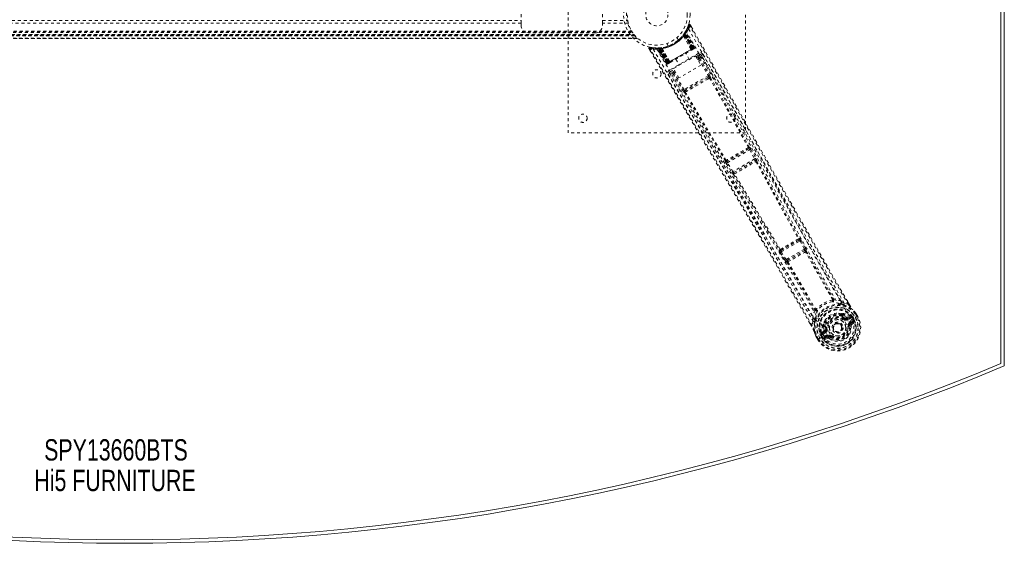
# Model space of a CAD drawing. Header units: inches. Extents: x 13.9 to 73.4, y 20.6 to 56.4.
# Tile 3 of 4: x 40.1 to 73.4, y 20.6 to 38.3. Entities that reach past the tile are written whole.
import ezdxf

# ---------------------------------------------------------------- set-up
doc = ezdxf.new("R2010")
doc.units = ezdxf.units.IN
doc.header["$MEASUREMENT"] = 0
doc.linetypes.add('SLD-Dashed', pattern=[0.075, 0.05, -0.025])
doc.linetypes.add('SLD-Solid', pattern=[0])
doc.layers.add('HI5-SYMBOLTEXT', color=5, linetype='SLD-Solid')
doc.styles.add('SLDTEXTSTYLE0', font='TXT', dxfattribs={"width": 0.75})

# ---------------------------------------------------------------- blocks, each defined once
blk = doc.blocks.new('SW_NOTE_0')
at = {"layer": 'HI5-SYMBOLTEXT', "color": 0, "char_height": 0.72, "attachment_point": 1, "style": 'SLDTEXTSTYLE0'}
for s, insert in [('SPY13660BTS', (0, 0.928)), ('Hi5 FURNITURE', (-0.332, -0.107))]:
    blk.add_mtext(s, dxfattribs=dict(at, insert=insert))

msp = doc.modelspace()

# ---------------------------------------------------------------- linework, layer by layer
at = {"color": 7, "linetype": 'SLD-Solid', "lineweight": 15}
for p, q in [((73.268, 50.286), (73.268, 26.693)), ((73.268, 26.693), (73.268, 50.286)), ((73.386, 50.364), (73.386, 26.614))]:
    msp.add_line(p, q, dxfattribs=at)
at = {"color": 7, "linetype": 'SLD-Dashed', "lineweight": 0}
for p, q in [((58.636, 34.489), (58.636, 42.489)), ((64.636, 42.489), (64.636, 34.489)), ((57.046, 38.208), (57.046, 38.771)), ((59.796, 38.208), (59.796, 38.771)), ((30.226, 38.292), (57.046, 38.292)), ((57.046, 38.208), (30.226, 38.208)), ((57.046, 38.124), (57.046, 38.208)), ((59.796, 38.292), (60.653, 38.292)), ((60.672, 38.208), (59.796, 38.208)), ((59.796, 38.208), (59.796, 38.124)), ((60.672, 38.208), (60.677, 38.188)), ((62.657, 38.012), (62.6, 37.906)), ((62.709, 38.144), (62.662, 38.023)), ((62.764, 38.149), (62.738, 38.135)), ((62.806, 38.075), (62.764, 38.149)), ((26.295, 37.684), (60.976, 37.684)), ((60.975, 37.684), (26.297, 37.684)), ((26.297, 37.684), (60.974, 37.684)), ((60.963, 37.696), (26.309, 37.696)), ((60.892, 37.774), (26.379, 37.774)), ((26.379, 37.774), (60.892, 37.774)), ((26.383, 37.779), (60.888, 37.779)), ((26.384, 37.78), (60.887, 37.78)), ((60.885, 37.783), (26.386, 37.783)), ((26.386, 37.783), (60.885, 37.783)), ((60.876, 37.795), (26.396, 37.795)), ((60.872, 37.799), (26.399, 37.799)), ((26.4, 37.801), (60.871, 37.801)), ((26.402, 37.803), (60.869, 37.803)), ((26.419, 37.825), (60.853, 37.825)), ((26.463, 37.891), (60.808, 37.891)), ((26.479, 37.916), (60.793, 37.916)), ((26.489, 37.934), (60.782, 37.934)), ((59.546, 37.874), (57.296, 37.874)), ((60.872, 37.799), (60.874, 37.797)), ((60.889, 37.779), (60.883, 37.785)), ((60.884, 37.785), (60.888, 37.779)), ((60.892, 37.774), (60.888, 37.779)), ((62.362, 37.631), (62.314, 37.714)), ((62.523, 37.793), (62.521, 37.791)), ((62.539, 37.771), (62.537, 37.769)), ((62.794, 37.315), (62.537, 37.769)), ((62.539, 37.771), (62.796, 37.315)), ((62.549, 37.828), (62.572, 37.811)), ((62.551, 37.831), (62.568, 37.855)), ((62.551, 37.831), (62.575, 37.814)), ((62.563, 37.848), (62.56, 37.844)), ((62.56, 37.844), (62.584, 37.827)), ((62.604, 37.883), (62.562, 37.818)), ((62.562, 37.817), (62.562, 37.818)), ((62.562, 37.818), (62.822, 37.331)), ((62.821, 37.33), (62.562, 37.817)), ((62.564, 37.849), (62.563, 37.848)), ((62.563, 37.848), (62.586, 37.831)), ((62.604, 37.912), (62.564, 37.849)), ((62.568, 37.855), (62.571, 37.86)), ((62.568, 37.855), (62.592, 37.839)), ((62.571, 37.86), (62.576, 37.868)), ((62.571, 37.86), (62.595, 37.844)), ((62.572, 37.811), (62.843, 37.343)), ((62.845, 37.345), (62.575, 37.814)), ((62.858, 37.352), (62.584, 37.827)), ((62.586, 37.831), (62.862, 37.354)), ((62.595, 37.844), (62.592, 37.839)), ((62.592, 37.839), (62.869, 37.358)), ((62.6, 37.874), (62.595, 37.872)), ((62.873, 37.361), (62.595, 37.844)), ((62.879, 37.36), (62.602, 37.886)), ((62.879, 37.364), (62.604, 37.883)), ((62.623, 37.944), (62.615, 37.93)), ((62.622, 37.915), (62.615, 37.902)), ((62.895, 37.374), (62.615, 37.902)), ((62.907, 37.38), (62.622, 37.915)), ((61.366, 37.342), (61.409, 37.27)), ((61.524, 37.372), (61.398, 37.387)), ((61.63, 37.362), (61.615, 37.362)), ((61.655, 37.348), (61.639, 37.348)), ((61.961, 36.834), (61.639, 37.348)), ((61.726, 37.365), (61.651, 37.362)), ((61.972, 36.841), (61.655, 37.348)), ((61.676, 37.351), (61.992, 36.848)), ((61.753, 37.351), (61.677, 37.348)), ((61.988, 36.85), (61.677, 37.348)), ((61.715, 37.336), (61.713, 37.365)), ((61.713, 37.365), (61.719, 37.365)), ((61.715, 37.336), (61.994, 36.853)), ((61.721, 37.336), (61.715, 37.336)), ((61.721, 37.336), (61.719, 37.365)), ((61.999, 36.856), (61.721, 37.336)), ((61.727, 37.366), (61.726, 37.365)), ((61.733, 37.366), (61.728, 37.366)), ((61.73, 37.337), (61.728, 37.366)), ((62.006, 36.86), (61.73, 37.337)), ((61.735, 37.337), (61.733, 37.366)), ((61.735, 37.337), (62.009, 36.862)), ((61.748, 37.367), (61.752, 37.368)), ((61.751, 37.339), (61.748, 37.367)), ((61.751, 37.339), (62.022, 36.869)), ((61.755, 37.339), (61.752, 37.368)), ((61.753, 37.351), (61.755, 37.351)), ((62.046, 36.883), (61.753, 37.351)), ((61.755, 37.351), (62.047, 36.884)), ((62.025, 36.871), (61.755, 37.339)), ((61.798, 37.374), (61.795, 37.373)), ((61.808, 37.349), (61.806, 37.349)), ((62.073, 36.897), (61.806, 37.349)), ((61.808, 37.349), (62.073, 36.899)), ((61.968, 37.514), (61.97, 37.515)), ((61.968, 37.514), (62.016, 37.431)), ((62.869, 37.358), (61.999, 36.856)), ((62.009, 36.862), (62.858, 37.352)), ((62.016, 37.431), (62.019, 37.432)), ((62.843, 37.343), (62.025, 36.871)), ((62.794, 37.315), (62.796, 37.315)), ((62.81, 37.291), (62.868, 37.324)), ((62.822, 37.331), (62.821, 37.33)), ((62.822, 37.331), (62.879, 37.364)), ((62.843, 37.343), (62.845, 37.345)), ((62.872, 37.327), (62.876, 37.329)), ((62.883, 37.333), (62.887, 37.335)), ((62.887, 37.335), (62.886, 37.337)), ((62.894, 37.339), (62.894, 37.339)), ((62.895, 37.374), (62.907, 37.38)), ((62.895, 37.34), (62.898, 37.342)), ((63.048, 37.187), (62.058, 36.615)), ((62.197, 36.669), (62.943, 37.099)), ((62.279, 36.985), (62.396, 36.783)), ((62.733, 36.978), (62.617, 37.18)), ((62.943, 37.099), (63.126, 36.782)), ((62.961, 37.067), (63.078, 37.135)), ((62.99, 37.018), (63.027, 37.039)), ((63.012, 36.979), (63.049, 37)), ((63.049, 37), (63.373, 36.425)), ((63.088, 37.022), (63.412, 36.447)), ((63.14, 37.118), (63.128, 37.131)), ((63.14, 37.116), (63.135, 37.124)), ((63.141, 37.114), (63.14, 37.116)), ((63.542, 36.406), (63.141, 37.115)), ((61.961, 36.834), (61.972, 36.841)), ((61.988, 36.85), (62.046, 36.883)), ((61.998, 36.823), (62.002, 36.824)), ((62.009, 36.829), (62.013, 36.831)), ((62.021, 36.835), (62.024, 36.837)), ((62.022, 36.869), (62.025, 36.871)), ((62.028, 36.84), (62.086, 36.873)), ((62.047, 36.884), (62.046, 36.883)), ((62.073, 36.897), (62.073, 36.899)), ((62.088, 36.563), (62.216, 36.637)), ((62.38, 36.352), (62.197, 36.669)), ((63.126, 36.782), (62.38, 36.352)), ((62.066, 36.518), (62.072, 36.501)), ((62.068, 36.508), (62.073, 36.499)), ((62.073, 36.499), (62.074, 36.498)), ((62.074, 36.498), (62.487, 35.797)), ((62.18, 36.498), (62.219, 36.521)), ((62.18, 36.498), (62.516, 35.93)), ((62.244, 36.587), (62.196, 36.56)), ((62.267, 36.548), (62.219, 36.521)), ((62.555, 35.953), (62.219, 36.521)), ((63.373, 36.425), (62.555, 35.953)), ((63.346, 36.358), (62.626, 35.943)), ((63.387, 36.382), (63.346, 36.358)), ((63.378, 36.323), (63.42, 36.348)), ((62.626, 35.943), (62.585, 35.919)), ((62.598, 35.873), (62.641, 35.897)), ((64.636, 34.489), (58.636, 34.489)), ((64.764, 34.016), (64.758, 34.015)), ((64.747, 33.956), (64.006, 33.528)), ((64.022, 33.485), (64.776, 33.921)), ((64.741, 33.955), (64.747, 33.956)), ((64.776, 33.921), (64.943, 33.61)), ((64.815, 33.942), (64.982, 33.631)), ((63.949, 33.548), (63.945, 33.543)), ((63.984, 33.462), (64.17, 33.162)), ((64.006, 33.528), (64.01, 33.533)), ((64.208, 33.185), (64.022, 33.485)), ((64.943, 33.61), (64.208, 33.185)), ((64.242, 33.153), (64.954, 33.564)), ((64.954, 33.564), (64.954, 33.564)), ((65.015, 33.546), (65.016, 33.546)), ((64.226, 33.091), (64.227, 33.091)), ((64.242, 33.153), (64.242, 33.153)), ((66.446, 30.87), (65.829, 30.514)), ((65.843, 30.47), (66.477, 30.836)), ((66.433, 30.867), (66.446, 30.87)), ((66.45, 30.927), (66.463, 30.929)), ((66.477, 30.836), (66.621, 30.563)), ((66.516, 30.857), (66.66, 30.583)), ((65.778, 30.539), (65.769, 30.529)), ((65.805, 30.446), (65.97, 30.185)), ((65.829, 30.514), (65.838, 30.524)), ((66.008, 30.209), (65.843, 30.47)), ((66.621, 30.563), (66.008, 30.209)), ((66.046, 30.179), (66.628, 30.515)), ((66.628, 30.515), (66.627, 30.514)), ((66.66, 30.583), (66.675, 30.553)), ((66.689, 30.495), (66.689, 30.496)), ((65.97, 30.185), (65.989, 30.157)), ((66.031, 30.116), (66.032, 30.116)), ((66.047, 30.179), (66.046, 30.179)), ((67.865, 28.803), (67.972, 28.736)), ((68.113, 28.684), (67.972, 28.736)), ((68.138, 28.698), (68.087, 28.786)), ((68.14, 28.698), (68.089, 28.786)), ((67.878, 28.383), (67.897, 28.374)), ((67.91, 28.318), (67.899, 28.337)), ((67.917, 28.353), (67.928, 28.334)), ((68.4, 28.273), (68.342, 28.373)), ((68.368, 28.388), (68.365, 28.391)), ((68.426, 28.285), (68.367, 28.387)), ((68.427, 28.287), (68.368, 28.388)), ((66.864, 27.961), (66.819, 28.038)), ((66.82, 28.039), (66.864, 27.962)), ((66.914, 28.125), (66.889, 27.977)), ((66.914, 28.125), (66.91, 28.252)), ((67.265, 28.009), (67.267, 28.03)), ((67.273, 27.982), (67.284, 27.962)), ((67.296, 27.989), (67.307, 27.97)), ((67.975, 28.202), (67.993, 28.226)), ((67.993, 28.226), (68.005, 28.22)), ((68.061, 28.218), (68.186, 28.261)), ((68.061, 28.218), (68.074, 28.196)), ((68.182, 28.297), (68.072, 28.258)), ((68.186, 28.261), (68.074, 28.196)), ((68.201, 28.235), (68.089, 28.17)), ((68.15, 28.065), (68.25, 28.123)), ((68.165, 28.039), (68.265, 28.097)), ((68.175, 28.021), (68.165, 28.039)), ((68.265, 28.097), (68.175, 28.021)), ((68.182, 28.297), (68.196, 28.293)), ((68.201, 28.291), (68.196, 28.293)), ((68.219, 28.273), (68.225, 28.262)), ((68.233, 28.259), (68.219, 28.273)), ((68.219, 28.001), (68.31, 28.081)), ((68.222, 28.169), (68.352, 28.244)), ((68.225, 28.262), (68.264, 28.195)), ((68.258, 28.275), (68.234, 28.259)), ((68.269, 28.198), (68.234, 28.259)), ((68.258, 28.275), (68.259, 28.275)), ((68.259, 28.275), (68.295, 28.212)), ((68.264, 28.195), (68.269, 28.198)), ((68.352, 28.244), (68.357, 28.247)), ((68.357, 28.247), (68.377, 28.258)), ((68.377, 28.258), (68.423, 28.285)), ((68.423, 28.285), (68.426, 28.287)), ((67.197, 27.66), (67.17, 27.647)), ((67.17, 27.647), (67.17, 27.647)), ((67.206, 27.584), (67.17, 27.647)), ((67.186, 27.709), (67.185, 27.704)), ((67.186, 27.709), (67.189, 27.724)), ((67.278, 27.8), (67.189, 27.724)), ((67.189, 27.724), (67.189, 27.724)), ((67.189, 27.724), (67.189, 27.724)), ((67.192, 27.68), (67.198, 27.669)), ((67.197, 27.661), (67.192, 27.68)), ((67.197, 27.66), (67.232, 27.599)), ((67.198, 27.669), (67.237, 27.601)), ((67.219, 27.703), (67.319, 27.789)), ((67.331, 27.767), (67.219, 27.703)), ((67.346, 27.742), (67.234, 27.677)), ((67.319, 27.789), (67.331, 27.767)), ((67.345, 27.838), (67.346, 27.852)), ((67.346, 27.852), (67.375, 27.856)), ((67.612, 27.825), (67.605, 27.838)), ((67.617, 27.817), (67.612, 27.825)), ((68.145, 27.953), (68.121, 27.95)), ((68.144, 27.962), (68.145, 27.953)), ((68.203, 27.961), (68.145, 27.953)), ((67.016, 27.612), (67.018, 27.609)), ((67.076, 27.507), (67.018, 27.609)), ((67.019, 27.609), (67.078, 27.507)), ((67.044, 27.623), (67.101, 27.523)), ((67.076, 27.507), (67.08, 27.509)), ((67.08, 27.509), (67.125, 27.536)), ((67.125, 27.536), (67.145, 27.548)), ((67.145, 27.548), (67.15, 27.551)), ((67.15, 27.551), (67.281, 27.626)), ((67.206, 27.584), (67.206, 27.584)), ((67.237, 27.601), (67.232, 27.599)), ((67.281, 27.626), (67.281, 27.626)), ((67.306, 27.578), (67.407, 27.636)), ((67.313, 27.505), (67.428, 27.544)), ((67.321, 27.552), (67.422, 27.61)), ((67.432, 27.592), (67.321, 27.552)), ((67.432, 27.592), (67.422, 27.61)), ((67.506, 27.584), (67.498, 27.59)), ((67.52, 27.604), (67.506, 27.584))]:
    msp.add_line(p, q, dxfattribs=at)
at = {"color": 7, "linetype": 'SLD-Dashed', "lineweight": 0, "flags": 128}
for points in [[(62.708, 38.009), (63.498, 36.628), (64.277, 35.243), (65.044, 33.854), (65.802, 32.464), (66.396, 31.376), (66.994, 30.294), (67.601, 29.223), (68.221, 28.169)], [(62.761, 38.148), (62.756, 38.153), (62.749, 38.158), (62.741, 38.161), (62.733, 38.162), (62.726, 38.161), (62.719, 38.158), (62.714, 38.153), (62.71, 38.146)], [(68.113, 28.684), (67.705, 29.388), (67.281, 30.124), (66.842, 30.89), (66.444, 31.587), (66.187, 32.036), (65.919, 32.507), (65.64, 33), (65.362, 33.49), (65.122, 33.915), (64.803, 34.478), (64.464, 35.077), (64.106, 35.712), (63.773, 36.301), (62.738, 38.135)], [(68.089, 28.786), (66.783, 31.053), (65.44, 33.414), (64.1, 35.783), (62.764, 38.149)], [(61.398, 37.384), (61.39, 37.384), (61.382, 37.382), (61.374, 37.378), (61.368, 37.373), (61.364, 37.367), (61.362, 37.359), (61.363, 37.352), (61.365, 37.345)], [(61.366, 37.343), (61.367, 37.342), (61.368, 37.343), (61.374, 37.347), (61.382, 37.352), (61.387, 37.355), (61.392, 37.358)], [(66.819, 28.038), (65.503, 30.313), (64.129, 32.658), (62.748, 35.001), (61.366, 37.343)], [(61.392, 37.358), (61.394, 37.369), (61.397, 37.379), (61.398, 37.385), (61.398, 37.387)], [(66.889, 27.977), (66.521, 28.617), (66.13, 29.292), (65.717, 30.004), (65.281, 30.752), (64.879, 31.44), (64.459, 32.155), (64.363, 32.32), (64.265, 32.486), (64.167, 32.653), (64.099, 32.768), (64.033, 32.88), (63.965, 32.996), (63.893, 33.118), (63.663, 33.509), (63.406, 33.943), (63.124, 34.422), (62.946, 34.724), (62.756, 35.045), (62.552, 35.392), (62.361, 35.715), (62.111, 36.138), (61.89, 36.513), (61.696, 36.842), (61.53, 37.123), (61.392, 37.358)], [(61.516, 37.321), (62.316, 35.946), (63.127, 34.579), (63.946, 33.22), (64.77, 31.868), (65.416, 30.81), (66.054, 29.751), (66.678, 28.69), (67.281, 27.626)], [(61.789, 37.374), (61.604, 37.362), (61.562, 37.367)], [(61.625, 37.36), (61.636, 37.353), (61.647, 37.344)], [(61.637, 37.353), (61.641, 37.349), (61.641, 37.348)], [(61.638, 37.327), (62.437, 35.957), (63.247, 34.594), (64.067, 33.24), (64.891, 31.893), (65.537, 30.838), (66.175, 29.782), (66.797, 28.723), (67.397, 27.659)], [(61.67, 37.362), (61.677, 37.363), (61.713, 37.365)], [(61.672, 37.354), (61.676, 37.349), (61.677, 37.348)], [(62.073, 36.899), (62.252, 37.002), (62.434, 37.107), (62.615, 37.212), (62.794, 37.315)], [(62.796, 37.315), (62.816, 37.31), (62.821, 37.309)], [(62.821, 37.309), (62.823, 37.32), (62.821, 37.33)], [(62.879, 37.364), (62.879, 37.364), (62.878, 37.363), (62.875, 37.362), (62.87, 37.359), (62.865, 37.356), (62.859, 37.353), (62.852, 37.349), (62.845, 37.345)], [(62.862, 37.354), (62.874, 37.361), (62.885, 37.368), (62.892, 37.372), (62.895, 37.374)], [(62.907, 37.38), (62.905, 37.379), (62.897, 37.375), (62.886, 37.368), (62.873, 37.361)], [(62.875, 37.33), (62.879, 37.332), (62.881, 37.332), (62.882, 37.333), (62.882, 37.333)], [(62.876, 37.329), (62.879, 37.331), (62.881, 37.332), (62.883, 37.333), (62.884, 37.334)], [(62.088, 36.874), (62.267, 36.977), (62.448, 37.082), (62.63, 37.187), (62.808, 37.29)], [(63.078, 37.135), (63.072, 37.098), (63.027, 37.039)], [(63.027, 37.039), (63.027, 37.038), (63.029, 37.036), (63.031, 37.032), (63.034, 37.027), (63.037, 37.021), (63.041, 37.015), (63.045, 37.008), (63.049, 37)], [(63.078, 37.135), (63.075, 37.139), (63.069, 37.151), (63.059, 37.167), (63.048, 37.187)], [(63.088, 37.022), (63.084, 37.02), (63.075, 37.015), (63.063, 37.008), (63.049, 37)], [(63.088, 37.022), (63.134, 37.081), (63.139, 37.114)], [(67.865, 28.803), (66.279, 31.568), (64.707, 34.341), (63.14, 37.118)], [(67.972, 28.736), (67.602, 29.377), (67.217, 30.046), (66.818, 30.743), (66.439, 31.408), (66.055, 32.082), (65.672, 32.757), (65.3, 33.415), (64.943, 34.046), (64.611, 34.635), (64.239, 35.293), (63.89, 35.912), (63.547, 36.519), (63.192, 37.148)], [(61.994, 36.853), (61.981, 36.846), (61.97, 36.839), (61.963, 36.835), (61.961, 36.834)], [(61.972, 36.841), (61.975, 36.842), (61.983, 36.847), (61.993, 36.853), (62.006, 36.86)], [(62.022, 36.869), (62.015, 36.865), (62.008, 36.862), (62.002, 36.858), (61.997, 36.855), (61.993, 36.853), (61.99, 36.851), (61.988, 36.85), (61.988, 36.85)], [(61.988, 36.85), (61.992, 36.844), (61.994, 36.843)], [(62.003, 36.825), (62.002, 36.825), (62.003, 36.826), (62.005, 36.827), (62.008, 36.83)], [(62.013, 36.831), (62.013, 36.831), (62.015, 36.832), (62.018, 36.834), (62.021, 36.835)], [(62.014, 36.832), (62.014, 36.832), (62.015, 36.832), (62.017, 36.834), (62.02, 36.837)], [(62.027, 36.839), (62.029, 36.84), (62.03, 36.84)], [(62.047, 36.884), (62.055, 36.877), (62.065, 36.873)], [(62.073, 36.897), (62.067, 36.877), (62.065, 36.873)], [(62.02, 36.471), (62.211, 36.147), (62.429, 35.778), (62.668, 35.373), (62.884, 35.007), (62.997, 34.816), (63.11, 34.624), (63.223, 34.432), (63.352, 34.215), (63.481, 33.995), (63.607, 33.782), (63.863, 33.348), (64.1, 32.945), (64.319, 32.573), (64.534, 32.209), (64.782, 31.786), (65.208, 31.061), (65.636, 30.329), (66.078, 29.571), (66.506, 28.832), (66.914, 28.125)], [(62.058, 36.615), (62.069, 36.596), (62.079, 36.579), (62.085, 36.568), (62.088, 36.563)], [(62.072, 36.501), (62.106, 36.488), (62.18, 36.498)], [(62.072, 36.501), (63.692, 33.755), (65.309, 31.007), (66.91, 28.252)], [(62.196, 36.56), (62.122, 36.55), (62.088, 36.563)], [(62.196, 36.56), (62.197, 36.559), (62.198, 36.556), (62.2, 36.553), (62.203, 36.548), (62.206, 36.542), (62.21, 36.535), (62.214, 36.528), (62.219, 36.521)], [(63.346, 36.358), (63.169, 36.256), (62.991, 36.153), (62.808, 36.047), (62.626, 35.943)], [(63.378, 36.323), (63.195, 36.217), (63.009, 36.11), (62.824, 36.003), (62.641, 35.897)], [(63.412, 36.447), (63.408, 36.445), (63.399, 36.44), (63.387, 36.433), (63.373, 36.425)], [(63.387, 36.382), (63.404, 36.387), (63.417, 36.386)], [(63.42, 36.348), (64.079, 35.174), (64.73, 33.996)], [(63.448, 36.366), (64.107, 35.192), (64.758, 34.015)], [(62.555, 35.953), (62.541, 35.945), (62.529, 35.937), (62.52, 35.932), (62.516, 35.93)], [(62.569, 35.858), (63.256, 34.7), (63.949, 33.548)], [(63.98, 33.563), (63.286, 34.716), (62.598, 35.873)], [(64.267, 35.03), (64.966, 33.76), (65.72, 32.372), (66.312, 31.285), (66.907, 30.205), (67.513, 29.136), (68.135, 28.084)], [(64.815, 33.942), (64.814, 33.941), (64.811, 33.94), (64.807, 33.938), (64.802, 33.935), (64.797, 33.932), (64.79, 33.928), (64.783, 33.925), (64.776, 33.921)], [(64.022, 33.485), (64.015, 33.481), (64.008, 33.477), (64.002, 33.473), (63.997, 33.47), (63.992, 33.467), (63.988, 33.464), (63.986, 33.463), (63.984, 33.462)], [(64.982, 33.631), (64.981, 33.63), (64.978, 33.629), (64.974, 33.627), (64.969, 33.624), (64.964, 33.621), (64.957, 33.618), (64.95, 33.614), (64.943, 33.61)], [(64.982, 33.631), (64.998, 33.601), (64.998, 33.599)], [(64.987, 33.527), (65.704, 32.213), (66.421, 30.905)], [(65.002, 33.561), (65.004, 33.56), (65.015, 33.546)], [(65.015, 33.546), (65.733, 32.234), (66.45, 30.927)], [(64.208, 33.185), (64.201, 33.181), (64.194, 33.177), (64.188, 33.173), (64.182, 33.17), (64.178, 33.167), (64.174, 33.164), (64.171, 33.163), (64.17, 33.162)], [(64.17, 33.162), (64.188, 33.134), (64.189, 33.132)], [(64.227, 33.091), (65.005, 31.813), (65.778, 30.539)], [(65.811, 30.553), (65.037, 31.828), (64.258, 33.106)], [(66.446, 30.87), (66.452, 30.869), (66.46, 30.862), (66.469, 30.851), (66.473, 30.844), (66.477, 30.836)], [(66.516, 30.857), (66.515, 30.856), (66.512, 30.854), (66.508, 30.852), (66.503, 30.85), (66.497, 30.847), (66.491, 30.843), (66.484, 30.84), (66.477, 30.836)], [(65.843, 30.47), (65.836, 30.466), (65.83, 30.462), (65.824, 30.458), (65.818, 30.454), (65.814, 30.451), (65.81, 30.449), (65.807, 30.447), (65.805, 30.446)], [(65.843, 30.47), (65.838, 30.477), (65.834, 30.484), (65.829, 30.498), (65.827, 30.508), (65.829, 30.514)], [(66.66, 30.583), (66.656, 30.581), (66.647, 30.576), (66.634, 30.57), (66.621, 30.563)], [(66.621, 30.563), (66.625, 30.555), (66.628, 30.547), (66.631, 30.532), (66.631, 30.521), (66.63, 30.517), (66.628, 30.515), (66.628, 30.515)], [(67.582, 28.855), (67.117, 29.66), (66.66, 30.473)], [(66.689, 30.495), (67.146, 29.683), (67.609, 28.878)], [(66.008, 30.209), (66.001, 30.204), (65.995, 30.2), (65.989, 30.196), (65.983, 30.193), (65.978, 30.19), (65.975, 30.188), (65.972, 30.186), (65.97, 30.185)], [(66.032, 30.116), (66.507, 29.315), (66.972, 28.511)], [(66.066, 30.13), (66.541, 29.327), (67.007, 28.523)], [(67.578, 28.84), (67.587, 28.835), (67.596, 28.832), (67.605, 28.833), (67.612, 28.837), (67.617, 28.844), (67.619, 28.852), (67.619, 28.862), (67.615, 28.872)], [(67.578, 28.84), (67.582, 28.847), (67.583, 28.851), (67.582, 28.853), (67.582, 28.855)], [(67.865, 28.803), (67.743, 28.846), (67.615, 28.872)], [(67.829, 28.709), (67.817, 28.712), (67.809, 28.714)], [(67.956, 28.68), (68.105, 28.623), (68.251, 28.529)], [(68.14, 28.698), (68.14, 28.698), (68.139, 28.698), (68.137, 28.697), (68.133, 28.695), (68.129, 28.693), (68.124, 28.69), (68.118, 28.687), (68.113, 28.684)], [(66.975, 28.502), (66.933, 28.379), (66.91, 28.252)], [(66.975, 28.502), (66.982, 28.494), (66.99, 28.489), (66.998, 28.487), (67.007, 28.488), (67.014, 28.492), (67.019, 28.499), (67.021, 28.508), (67.021, 28.518)], [(67.007, 28.523), (67.008, 28.521), (67.009, 28.52), (67.013, 28.519), (67.021, 28.518)], [(67.878, 28.383), (67.783, 28.397), (67.726, 28.395)], [(67.928, 28.334), (67.98, 28.306), (68.037, 28.264)], [(68.258, 28.521), (68.255, 28.525), (68.251, 28.529)], [(68.365, 28.391), (68.311, 28.462), (68.251, 28.529)], [(68.368, 28.388), (68.309, 28.464), (68.258, 28.521)], [(68.365, 28.391), (68.365, 28.391), (68.363, 28.389), (68.361, 28.388), (68.358, 28.385), (68.354, 28.383), (68.351, 28.38), (68.346, 28.376), (68.342, 28.373)], [(68.342, 28.373), (68.348, 28.376), (68.353, 28.379), (68.358, 28.382), (68.362, 28.384), (68.365, 28.386), (68.367, 28.387), (68.368, 28.388), (68.368, 28.388)], [(66.889, 27.977), (66.884, 27.974), (66.878, 27.971), (66.873, 27.968), (66.869, 27.965), (66.866, 27.963), (66.864, 27.962), (66.863, 27.961), (66.864, 27.961)], [(66.971, 28.111), (66.946, 27.954), (66.954, 27.78)], [(67.015, 28.256), (67.013, 28.248), (67.009, 28.235)], [(67.333, 28.167), (67.302, 28.119), (67.267, 28.03)], [(68.135, 28.084), (68.169, 28.014), (68.187, 27.937), (68.188, 27.857), (68.172, 27.777), (68.14, 27.702), (68.093, 27.633), (68.035, 27.573), (67.966, 27.525), (67.89, 27.49), (67.809, 27.469), (67.726, 27.463), (67.644, 27.473), (67.567, 27.499), (67.498, 27.54), (67.441, 27.594), (67.397, 27.659)], [(67.993, 28.226), (67.94, 28.265), (67.892, 28.292)], [(67.957, 28.179), (67.961, 28.183), (67.964, 28.188), (67.967, 28.192), (67.97, 28.195), (67.972, 28.198), (67.974, 28.2), (67.975, 28.202), (67.975, 28.202)], [(68.037, 28.264), (68.057, 28.256), (68.072, 28.258)], [(68.089, 28.17), (68.086, 28.175), (68.083, 28.18), (68.08, 28.184), (68.078, 28.188), (68.076, 28.192), (68.075, 28.194), (68.074, 28.196), (68.074, 28.196)], [(68.15, 28.065), (68.152, 28.06), (68.155, 28.055), (68.158, 28.05), (68.16, 28.047), (68.162, 28.043), (68.163, 28.041), (68.164, 28.039), (68.165, 28.039)], [(68.201, 28.235), (68.198, 28.24), (68.195, 28.245), (68.193, 28.249), (68.19, 28.253), (68.188, 28.256), (68.187, 28.259), (68.186, 28.26), (68.186, 28.261)], [(68.225, 28.262), (68.215, 28.247), (68.201, 28.235)], [(68.233, 28.259), (68.233, 28.259), (68.234, 28.259)], [(68.25, 28.123), (68.273, 28.13), (68.296, 28.129)], [(68.265, 28.097), (68.265, 28.097), (68.264, 28.099), (68.263, 28.102), (68.261, 28.105), (68.259, 28.109), (68.256, 28.113), (68.253, 28.118), (68.25, 28.123)], [(68.426, 28.287), (68.427, 28.287), (68.426, 28.286), (68.424, 28.285), (68.42, 28.284), (68.416, 28.281), (68.411, 28.279), (68.406, 28.276), (68.4, 28.273)], [(66.954, 27.78), (66.955, 27.775), (66.958, 27.77)], [(66.954, 27.78), (66.979, 27.704), (67.016, 27.612)], [(67.018, 27.609), (66.982, 27.697), (66.958, 27.77)], [(67.197, 27.66), (67.197, 27.66), (67.197, 27.661)], [(67.234, 27.677), (67.216, 27.67), (67.198, 27.669)], [(67.219, 27.703), (67.219, 27.702), (67.22, 27.7), (67.221, 27.698), (67.223, 27.695), (67.226, 27.691), (67.228, 27.686), (67.231, 27.682), (67.234, 27.677)], [(67.291, 27.833), (67.288, 27.811), (67.278, 27.8)], [(67.284, 27.962), (67.283, 27.903), (67.291, 27.833)], [(67.346, 27.742), (67.343, 27.746), (67.34, 27.751), (67.338, 27.756), (67.336, 27.76), (67.334, 27.763), (67.332, 27.765), (67.331, 27.767), (67.331, 27.767)], [(67.404, 27.86), (67.399, 27.859), (67.393, 27.858), (67.388, 27.857), (67.384, 27.857), (67.38, 27.856), (67.377, 27.856), (67.375, 27.856), (67.375, 27.856)], [(68.091, 27.947), (68.097, 27.947), (68.102, 27.948), (68.107, 27.949), (68.112, 27.949), (68.115, 27.95), (68.118, 27.95), (68.12, 27.95), (68.121, 27.95)], [(67.016, 27.612), (67.017, 27.613), (67.019, 27.613), (67.021, 27.614), (67.025, 27.616), (67.029, 27.617), (67.034, 27.619), (67.039, 27.621), (67.044, 27.623)], [(67.018, 27.609), (67.018, 27.608), (67.019, 27.609), (67.021, 27.61), (67.024, 27.612), (67.028, 27.614), (67.033, 27.617), (67.038, 27.62), (67.044, 27.623)], [(67.101, 27.523), (67.096, 27.52), (67.091, 27.516), (67.086, 27.513), (67.082, 27.511), (67.079, 27.509), (67.077, 27.508), (67.076, 27.507), (67.076, 27.507)], [(67.232, 27.599), (67.229, 27.597), (67.223, 27.594), (67.215, 27.589), (67.206, 27.584)], [(67.278, 27.541), (67.288, 27.562), (67.306, 27.578)], [(67.306, 27.578), (67.309, 27.573), (67.312, 27.568), (67.314, 27.563), (67.316, 27.559), (67.318, 27.556), (67.32, 27.554), (67.321, 27.552), (67.321, 27.552)], [(67.407, 27.636), (67.41, 27.631), (67.413, 27.626), (67.415, 27.622), (67.417, 27.618), (67.419, 27.615), (67.421, 27.612), (67.422, 27.61), (67.422, 27.61)], [(67.538, 27.628), (67.535, 27.623), (67.532, 27.619), (67.529, 27.614), (67.526, 27.611), (67.524, 27.608), (67.522, 27.606), (67.521, 27.604), (67.52, 27.604)]]:
    msp.add_lwpolyline(points, dxfattribs=at)
at = {"color": 7, "linetype": 'SLD-Dashed', "lineweight": 0}
for centre, radius in [((61.636, 38.489), 1.125), ((61.636, 38.489), 1.03), ((61.636, 38.489), 0.376), ((61.636, 36.489), 0.141), ((59.136, 34.989), 0.141), ((64.136, 34.989), 0.14), ((67.748, 27.903), 0.7), ((67.748, 27.903), 0.69), ((67.748, 27.903), 0.623), ((67.748, 27.903), 0.32), ((67.748, 27.903), 0.275), ((67.748, 27.903), 0.188), ((67.748, 27.903), 0.156), ((67.748, 27.903), 0.142), ((67.748, 27.903), 0.14), ((67.748, 27.903), 0.138)]:
    msp.add_circle(centre, radius, dxfattribs=at)
for centre, radius, start, end in [((61.761, 38.489), 1.125, 149.3835, 210.6165), ((57.296, 38.124), 0.25, 180, 270), ((59.546, 38.124), 0.25, 270, 0), ((61.635, 38.49), 1.158, 257.8714, 342.1368), ((61.636, 38.489), 1.127, 329.5257, 334.6589), ((61.532, 38.699), 1.364, 324.4488, 329.585), ((61.643, 38.487), 1.12, 334.6373, 342.102), ((62.682, 37.994), 0.03, 30.2588, 154.0779), ((61.617, 38.525), 1.206, 334.6788, 341.8732), ((62.738, 38.135), 0.03, 29.4684, 162.1535), ((62.704, 38.08), 0.0638, 58.6084, 85.7965), ((61.761, 38.489), 1.125, 208.6002, 217.5943), ((61.756, 38.486), 1.12, 216.1683, 218.1345), ((61.79, 38.513), 1.163, 217.616, 218.8701), ((61.736, 38.468), 1.092, 217.617, 225.7602), ((61.62, 38.517), 1.19, 270.8801, 329.1199), ((61.636, 38.489), 1.128, 270.4734, 329.5266), ((61.636, 38.488), 1.155, 274.2141, 325.7859), ((61.636, 38.488), 1.155, 274.9105, 325.0895), ((61.636, 38.488), 1.155, 275.8865, 324.1135), ((61.654, 38.458), 1.12, 277.9256, 322.0744), ((62.554, 37.8), 0.0345, 194.8384, 241.0417), ((62.553, 37.799), 0.031, 190.2238, 241.6879), ((61.897, 38.124), 0.732, 331.2375, 335.2461), ((61.851, 38.338), 0.865, 323.5532, 325.4865), ((62.646, 37.778), 0.109, 121.247, 150.4811), ((62.588, 37.831), 0.0297, 145.4508, 208.5212), ((62.589, 37.833), 0.0297, 145.5311, 208.5209), ((62.683, 37.777), 0.137, 119.4089, 143.5141), ((61.847, 38.164), 0.807, 334.366, 339.6521), ((61.854, 38.165), 0.805, 335.5285, 340.9261), ((61.822, 38.18), 0.843, 336.4906, 341.7234), ((62.63, 37.897), 0.0299, 149.2487, 208.1955), ((61.884, 38.347), 0.841, 328.7979, 330.3465), ((62.612, 37.875), 0.0429, 47.0151, 95.8223), ((62.641, 37.916), 0.0299, 150.3029, 208.0942), ((62.649, 37.93), 0.03, 151.0793, 208.0178), ((-71.477, -39.831), 155.018, 28.89665, 30.09743), ((61.392, 37.358), 0.03, 77.8463, 210.5322), ((61.614, 38.516), 1.2, 258.1036, 265.3373), ((61.635, 38.482), 1.12, 257.8961, 265.3623), ((61.542, 37.336), 0.03, 85.9278, 209.7353), ((61.506, 38.686), 1.365, 270.4173, 275.5484), ((61.636, 38.489), 1.127, 265.3425, 270.4733), ((61.614, 37.332), 0.03, 31.983, 88.9224), ((61.636, 38.48), 1.118, 268.9236, 269.8104), ((61.615, 37.291), 0.0707, 61.4577, 88.8933), ((61.636, 38.325), 0.963, 269.6259, 272.5174), ((61.63, 37.332), 0.0299, 31.9074, 89.6975), ((61.634, 38.514), 1.154, 269.9245, 273.9569), ((61.68, 37.337), 0.0429, 144.1658, 192.9962), ((61.81, 38.168), 0.837, 258.2592, 263.5256), ((61.636, 38.489), 1.127, 270.7806, 275.7094), ((61.652, 37.332), 0.0299, 31.8024, 90.7497), ((61.651, 37.332), 0.03, 46.8726, 91.2434), ((61.808, 38.141), 0.808, 259.0841, 264.4612), ((61.813, 38.151), 0.815, 260.3736, 265.6092), ((61.728, 37.336), 0.0297, 31.4769, 94.4748), ((61.73, 37.336), 0.0297, 31.4766, 94.5523), ((61.822, 38.081), 0.732, 264.7558, 268.7674), ((61.775, 37.349), 0.0311, 358.3316, 49.6365), ((61.774, 37.349), 0.0345, 358.96, 45.1608), ((62.795, 37.313), 0.0266, 300.7923, 351.4565), ((62.795, 37.317), 0.0299, 300.1856, 28.2047), ((62.462, 37.115), 0.444, 27.1759, 30.9145), ((62.465, 37.117), 0.443, 27.1706, 30.9135), ((62.494, 37.134), 0.424, 27.0464, 30.9575), ((62.846, 37.352), 0.0353, 291.8095, 20.6792), ((62.123, 36.924), 0.855, 28.4234, 30.2179), ((62.853, 37.35), 0.03, 300.0619, 28.0716), ((62.518, 37.147), 0.41, 26.9371, 30.9869), ((62.868, 37.361), 0.0315, 299.3153, 332.3652), ((62.926, 37.225), 0.119, 105.9048, 109.5565), ((62.869, 37.36), 0.03, 323.5011, 28.0141), ((62.88, 37.366), 0.03, 300.0063, 28.0053), ((62.879, 37.366), 0.0305, 320.7156, 27.6425), ((63.049, 37), 0.0451, 29.6171, 119.5741), ((63.1, 37.096), 0.105, 29.364, 120.0832), ((63.1, 37.096), 0.045, 52.0119, 119.978), ((64.587, 34.647), 2.864, 119.1593, 120.3597), ((61.987, 36.851), 0.0305, 212.3664, 279.3693), ((61.986, 36.85), 0.03, 211.9962, 299.9939), ((61.998, 36.857), 0.03, 211.982, 276.5614), ((62.013, 36.866), 0.03, 211.931, 299.9378), ((62.707, 37.261), 0.821, 209.7694, 211.6376), ((61.997, 36.858), 0.0315, 267.9484, 300.6835), ((62.357, 37.055), 0.41, 209.0074, 213.052), ((62.375, 37.065), 0.422, 209.04, 212.9695), ((62.379, 37.067), 0.423, 209.0416, 212.9683), ((62.408, 37.084), 0.442, 209.0812, 212.8373), ((62.412, 37.087), 0.443, 209.088, 212.8306), ((62.071, 36.899), 0.0299, 211.7988, 299.8123), ((62.075, 36.897), 0.0265, 248.3666, 299.3835), ((62.11, 36.524), 0.105, 119.9133, 210.6394), ((63.494, 34.001), 2.877, 119.6437, 120.8386), ((62.11, 36.524), 0.045, 120.0226, 187.9873), ((62.219, 36.521), 0.0451, 120.4256, 210.357), ((63.317, 36.3), 0.0652, 20.54, 63.5501), ((63.31, 36.38), 0.0773, 1.6249, 35.4599), ((63.352, 36.316), 0.0756, 25.3484, 61.8385), ((63.169, 36.291), 0.289, 14.9805, 32.648), ((63.414, 36.348), 0.0384, 27.0812, 85.3615), ((63.297, 36.575), 0.258, 298.4455, 305.7743), ((62.773, 36.063), 0.289, 207.3518, 225.0228), ((62.625, 35.985), 0.0773, 204.5337, 238.3873), ((62.609, 35.88), 0.0456, 121.925, 209.0015), ((62.463, 36.093), 0.258, 294.2227, 301.5574), ((62.66, 35.916), 0.075, 178.007, 214.8066), ((62.691, 35.938), 0.0652, 176.4312, 219.4402), ((82.42, 2.49), 36.133, 119.3135, 120.6865), ((64.668, 34.118), 0.136, 296.7416, 311.1109), ((64.685, 33.962), 0.0567, 353.3871, 37.5173), ((64.718, 33.994), 0.0451, 300.5808, 28.0274), ((64.724, 33.995), 0.0451, 300.5583, 28.0575), ((64.611, 33.856), 0.222, 22.8801, 46.3602), ((80.89, 5.14), 33.032, 119.2676, 120.7324), ((64.719, 33.903), 0.0601, 16.9, 61.4018), ((64.161, 33.596), 0.222, 193.6405, 217.119), ((63.984, 33.567), 0.0451, 211.9411, 299.4431), ((63.905, 33.677), 0.136, 288.8619, 303.2839), ((63.988, 33.572), 0.0451, 211.9694, 299.423), ((64.032, 33.585), 0.057, 202.6126, 246.4839), ((64.066, 33.526), 0.0601, 178.5978, 223.1), ((47.926, 62.235), 33.347, 299.2943, 300.7057), ((47.842, 62.381), 33.564, 299.2812, 300.7189), ((64.892, 33.574), 0.0626, 351.5436, 35.5171), ((64.975, 33.527), 0.0433, 52.7769, 120.219), ((64.976, 33.525), 0.0451, 28.3729, 119.3685), ((64.922, 33.502), 0.0697, 20.918, 63.062), ((64.932, 33.638), 0.125, 296.4419, 312.2385), ((64.898, 33.537), 0.118, 4.6439, 32.0165), ((64.293, 33.188), 0.118, 207.9913, 235.3617), ((64.265, 33.211), 0.0626, 204.4793, 248.4577), ((64.265, 33.114), 0.0451, 120.635, 211.6278), ((64.265, 33.114), 0.0451, 120.633, 211.6269), ((64.189, 33.208), 0.123, 287.6592, 303.6607), ((64.312, 33.15), 0.0697, 176.9333, 219.0853), ((84.624, -1.327), 37.017, 119.455, 120.5447), ((82.575, 2.221), 32.881, 119.4019, 120.5982), ((66.381, 30.987), 0.0919, 296.0235, 318.5437), ((66.372, 30.869), 0.0608, 358.309, 36.2195), ((66.41, 30.906), 0.0451, 300.8995, 27.3949), ((66.423, 30.909), 0.0451, 300.8623, 27.5155), ((66.362, 30.799), 0.165, 20.5897, 52.3715), ((65.933, 30.551), 0.165, 187.6331, 219.4057), ((65.807, 30.553), 0.0451, 212.4874, 299.1377), ((65.76, 30.629), 0.092, 281.4665, 303.9897), ((65.816, 30.563), 0.0451, 212.6, 299.1049), ((65.867, 30.578), 0.0613, 203.9465, 241.5265), ((49.643, 59.261), 33.389, 299.4253, 300.5746), ((50.003, 58.637), 32.721, 299.3989, 300.601), ((66.649, 30.474), 0.0451, 27.8504, 118.9532), ((66.579, 30.441), 0.0873, 21.8104, 56.8089), ((66.65, 30.475), 0.0451, 27.8578, 118.9587), ((66.621, 30.553), 0.0889, 296.1813, 319.6232), ((66.596, 30.503), 0.0933, 355.8716, 32.4594), ((66.072, 30.2), 0.0933, 207.5376, 244.1339), ((66.06, 30.236), 0.0588, 207.8404, 256.6296), ((66.069, 30.14), 0.0451, 121.0393, 212.1461), ((66.07, 30.14), 0.0451, 121.0424, 212.1528), ((66.016, 30.203), 0.088, 280.2483, 303.9494), ((66.134, 30.184), 0.0872, 183.1826, 218.1982), ((67.748, 27.903), 0.787, 38.3239, 201.6761), ((67.748, 27.903), 0.758, 38.3238, 201.6762), ((67.755, 27.891), 0.965, 100.5265, 139.4744), ((67.718, 27.954), 0.844, 99.7729, 140.2271), ((67.561, 28.845), 0.0608, 283.4571, 26.3328), ((67.503, 28.818), 0.0786, 336.2591, 16.6754), ((67.434, 27.91), 0.887, 65.0291, 80.8692), ((67.545, 28.925), 0.0795, 297.492, 323.947), ((67.622, 28.885), 0.0143, 206.6708, 242.4426), ((67.811, 28.775), 0.0608, 268.0315, 27.6173), ((67.406, 26.545), 2.205, 75.5692, 78.9413), ((67.348, 28.892), 0.644, 340.7385, 345.9096), ((70.929, 31.047), 3.676, 220.0106, 223.238), ((69.194, 29.274), 1.201, 208.6554, 218.8152), ((66.964, 28.59), 0.0795, 276.0591, 302.5049), ((66.96, 28.503), 0.0143, 357.5105, 33.3887), ((67.025, 28.536), 0.0608, 213.6667, 316.5439), ((67.899, 28.178), 0.888, 159.1323, 174.9688), ((67.078, 28.572), 0.0786, 223.3238, 263.7387), ((67.748, 27.903), 0.632, 36.0642, 203.9358), ((67.748, 27.903), 0.602, 36.2697, 203.7303), ((67.766, 27.871), 0.494, 76.9721, 163.028), ((67.753, 27.893), 0.453, 69.7483, 170.2507), ((67.739, 27.919), 0.476, 91.4723, 148.5267), ((67.745, 27.908), 0.411, 69.0117, 170.9883), ((67.909, 27.887), 0.497, 54.8142, 93.6303), ((67.841, 28.368), 0.0404, 337.2258, 22.6881), ((67.871, 28.32), 0.0326, 31.6537, 77.8235), ((67.9, 28.322), 0.0305, 253.9346, 24.3701), ((67.874, 28.325), 0.0371, 299.2846, 349.8197), ((67.876, 28.335), 0.0444, 25.0041, 62.702), ((67.875, 28.382), 0.0506, 298.2536, 325.6825), ((67.886, 28.363), 0.0505, 298.2743, 325.7551), ((67.963, 27.917), 0.439, 60.0689, 96.0866), ((68.342, 28.373), 0.03, 30.2178, 35.2738), ((63.434, 26.72), 3.676, 16.7621, 19.9895), ((66.961, 28.284), 0.0608, 212.3825, 331.9705), ((67.091, 28.744), 0.644, 254.0873, 259.2605), ((69.094, 27.52), 2.204, 161.058, 164.4312), ((67.748, 27.903), 0.78, 210, 29.4852), ((67.748, 27.903), 0.78, 210.5288, 29.4712), ((67.748, 27.903), 0.75, 210.4562, 29.5438), ((67.675, 27.757), 0.491, 146.1266, 185.5131), ((67.629, 27.723), 0.439, 143.934, 179.9025), ((67.748, 27.903), 0.629, 210.5445, 29.4556), ((67.748, 27.903), 0.599, 210.5443, 29.4557), ((67.31, 28.007), 0.0444, 177.3997, 214.9997), ((67.299, 28.055), 0.0404, 217.3027, 262.7825), ((67.27, 28.032), 0.0506, 274.3185, 301.7525), ((67.754, 27.892), 0.543, 209.3659, 30.634), ((67.309, 27.98), 0.0305, 215.6341, 346.0642), ((67.325, 28.005), 0.0326, 162.158, 208.3726), ((67.32, 28.005), 0.0371, 250.1714, 300.7243), ((67.802, 27.939), 0.465, 175.8374, 190.7959), ((67.748, 27.903), 0.376, 52.774, 187.226), ((67.748, 27.903), 0.346, 52.7741, 187.226), ((67.748, 27.903), 0.275, 359.9998, 180.0002), ((67.748, 27.903), 0.157, 95.1542, 140.0596), ((68.029, 28.273), 0.119, 232.7741, 299.9994), ((68.029, 28.273), 0.089, 232.774, 300), ((68.008, 28.253), 0.031, 241.5933, 20.0513), ((68.035, 28.268), 0.0567, 238.2281, 297.9774), ((68.046, 28.243), 0.0299, 301.0436, 29.0089), ((68.209, 27.962), 0.119, 120, 187.2269), ((68.209, 27.962), 0.089, 120, 187.226), ((68.015, 28.294), 0.242, 299.7354, 328.8242), ((68.216, 27.962), 0.0715, 124.7887, 179.7496), ((68.189, 27.994), 0.0301, 12.3462, 118.5783), ((68.171, 28.288), 0.0305, 299.0389, 6.1719), ((68.15, 28.224), 0.0844, 35.4083, 52.6183), ((68.249, 27.967), 0.0455, 131.3578, 187.4669), ((67.748, 27.903), 0.593, 22.3909, 29.4476), ((68.281, 28.072), 0.0299, 17.8887, 121.9558), ((68.718, 27.432), 0.887, 118.4983, 120.4125), ((68.106, 28.051), 0.206, 8.3468, 22.339), ((65.837, 27.336), 1.202, 21.1866, 31.3418), ((67.203, 27.729), 0.0305, 233.8259, 300.9617), ((67.299, 27.724), 0.115, 189.7066, 202.2676), ((67.304, 27.815), 0.0299, 210.9979, 298.9503), ((67.273, 27.875), 0.249, 271.7059, 299.8611), ((67.281, 28.013), 0.0504, 274.2193, 301.7557), ((67.315, 27.853), 0.031, 220.1638, 358.1974), ((67.289, 27.837), 0.0565, 301.9567, 1.5679), ((67.286, 27.845), 0.089, 300, 7.226), ((67.286, 27.845), 0.119, 300.0003, 7.227), ((67.466, 27.533), 0.119, 52.7746, 119.9997), ((67.748, 27.903), 0.459, 232.774, 7.226), ((67.748, 27.903), 0.275, 179.9998, 0.0002), ((67.748, 27.903), 0.4, 232.774, 7.226), ((67.748, 27.903), 0.376, 232.774, 7.226), ((67.748, 27.903), 0.346, 232.7738, 7.226), ((67.748, 27.903), 0.593, 210.5524, 217.6091), ((67.441, 27.667), 0.206, 217.6608, 231.6571), ((67.335, 27.525), 0.0299, 118.049, 222.1081), ((67.448, 27.566), 0.0301, 121.4513, 227.6177), ((67.466, 27.533), 0.089, 52.774, 120), ((67.442, 27.501), 0.0455, 52.5256, 108.6489), ((67.463, 27.528), 0.0714, 60.314, 115.2498), ((68.603, 26.713), 1.401, 141.5602, 143.9863)]:
    msp.add_arc(centre, radius, start, end, dxfattribs=at)
at = {"color": 7, "linetype": 'SLD-Solid', "lineweight": 15}
for radius, start, end in [(76.637, 247.25366, 292.74634), (76.637, 247.25366, 292.74634), (76.755, 247.19501, 292.80499)]:
    msp.add_arc((43.636, 97.37), radius, start, end, dxfattribs=at)

# ---------------------------------------------------------------- block references
at = {"layer": 'HI5-SYMBOLTEXT', "color": 5}
msp.add_blockref('SW_NOTE_0', (40.915, 23.206), dxfattribs=at)

doc.saveas('drawing.dxf')
